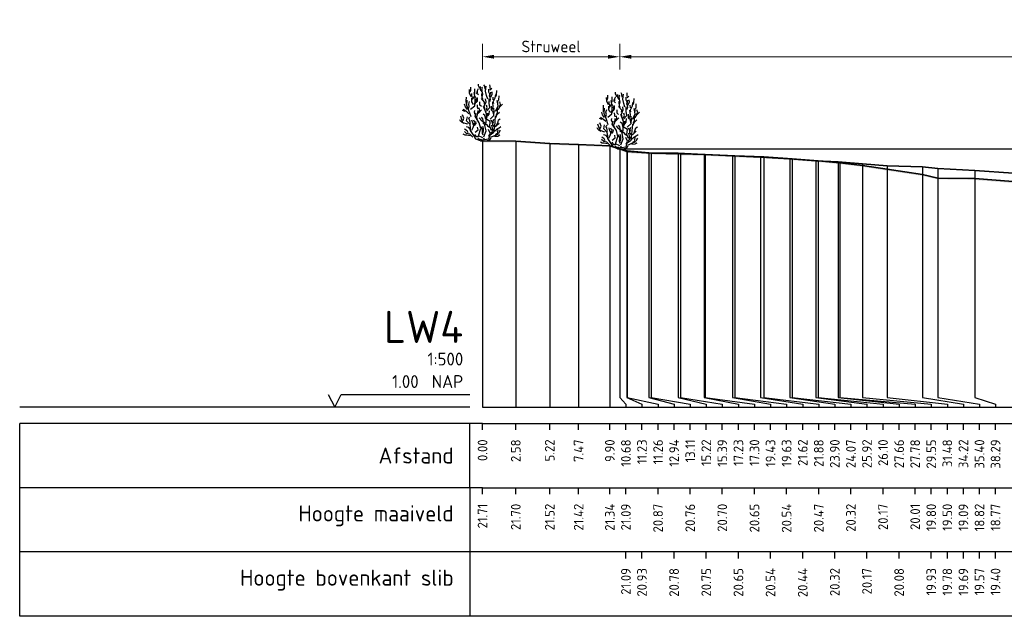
# Model space of a CAD drawing. Header units: metres. Extents: x 184432 to 189351, y 346610 to 348484.
# Tile 11 of 63: x 188844 to 188920, y 348349 to 348395. Entities that reach past the tile are written whole.
import ezdxf
from ezdxf.enums import TextEntityAlignment as Align

# ---------------------------------------------------------------- set-up
doc = ezdxf.new("R2010")
doc.units = ezdxf.units.M
doc.header["$PDMODE"] = 35
doc.header["$PDSIZE"] = 0.075
for name, color, linetype, lineweight in [('B-ME-GR-HEESTER-SD', 90, 'Continuous', 25), ('B-ME-OB-WATERLIJN-GD', 150, 'Continuous', 25), ('X-ME-AL-PROFIEL_HUIDIG MAAIVELD-GD', 252, 'Continuous', 0), ('X-XX-AL-DETAIL1-M', 7, 'Continuous', 18), ('X-XX-AL-DWARSPROFIEL_PROFIELLIJN BOVENKANT SLIB-GD', 42, 'Continuous', 35), ('X-XX-AL-DWARSPROFIEL_PROFIELLIJN MAAIVELD-GD', 8, 'Continuous', 35)]:
    doc.layers.add(name, color=color, linetype=linetype, lineweight=lineweight)
doc.layers.add('X-ME-AL-PROFIELRASTER-S', color=7, linetype='Continuous')
doc.styles.add('NLCS-ISO-ANNOTATIEF-T18', font='NLCS-ISO.ttf', dxfattribs={"height": 1.8})
doc.styles.add('NLCS-ISO-ANNOTATIVE-T18', font='NLCS-ISO.ttf', dxfattribs={"height": 1.8})
doc.dimstyles.new('NLCS-ANNOTATIEF-T18-PIJL_L2_H0', dxfattribs={"dimtxt": 2.5, "dimasz": 1.8, "dimexe": 2, "dimexo": 2, "dimgap": 0.7, "dimtad": 1, "dimzin": 0, "dimdsep": 46, "dimtxsty": 'NLCS-ISO-ANNOTATIEF-T18', "dimcen": 0, "dimdle": 2, "dimclrd": 256, "dimclre": 256, "dimclrt": 10, "dimaunit": 2, "dimadec": 0, "dimazin": 0, "dimtfac": 1, "dimtdec": 3, "dimtofl": 0, "dimtmove": 0, "dimatfit": 3, "dimfxl": 2, "dimfxlon": 1, "dimtfillclr": 256, "dimtolj": 1, "dimtzin": 0, "dimlwd": -1, "dimlwe": -1, "dimarcsym": 0})

# ---------------------------------------------------------------- blocks, each defined once
blk = doc.blocks.new('SAL-PROFIELRASTER-D')
at = {"color": 0, "linetype": 'ByBlock', "lineweight": -2, "flags": 128}
for points in [[(-24, 2), (-23, 0), (-22, 2), (-2, 2)], [(-2, 0), (-72, 0)], [(-72, -12.5), (-72, -2.5)], [(0, -2.5), (-72, -2.5)], [(-2, -12.5), (-2, -2.5)], [(0, -12.5), (-72, -12.5)]]:
    blk.add_lwpolyline(points, dxfattribs=at)
at = {"color": 0, "linetype": 'ByBlock', "lineweight": -2, "style": 'NLCS-ISO-ANNOTATIVE-T18'}
blk.add_text('NAP', height=2, dxfattribs=at).set_placement((-3, 3), align=Align.RIGHT)
blk.add_text('Afstand', height=2.5, dxfattribs=at).set_placement((-4.5, -7.5), align=Align.MIDDLE_RIGHT)
for tag, height, p in [('PROFIELNR', 5, (-3, 10)), ('SCHAAL', 2, (-3, 6.5)), ('NAP', 2, (-9.94, 3))]:
    blk.add_attdef(tag, text='', height=height, dxfattribs=at).set_placement(p, align=Align.RIGHT)
blk = doc.blocks.new('SAL-PROFIELRASTER_BALK_EIND1-D')
at = {"color": 0, "linetype": 'ByBlock', "lineweight": -2, "flags": 128}
for points in [[(0, 0), (1, 0)], [(0, -2.5), (1, -2.5)], [(0, -12.5), (1, -12.5)]]:
    blk.add_lwpolyline(points, dxfattribs=at)
blk = doc.blocks.new('SAL-PROFIELRASTER_BALK-D')
at = {"color": 0, "linetype": 'ByBlock', "lineweight": -2}
for p, q in [((-72, -12.5), (-72, -2.5)), ((-2, -2.5), (-2, -12.5)), ((0, -12.5), (-72, -12.5))]:
    blk.add_line(p, q, dxfattribs=at)
at = {"color": 0, "linetype": 'ByBlock', "lineweight": -2, "style": 'NLCS-ISO-ANNOTATIVE-T18'}
for tag, height, p in [('TITEL1', 2.5, (-4.5, -6.5)), ('TITEL2', 1.5, (-4.5, -9.5))]:
    blk.add_attdef(tag, text='', height=height, dxfattribs=at).set_placement(p, align=Align.MIDDLE_RIGHT)
blk = doc.blocks.new('SAL-PROFIELRASTER_BALK_EIND2-D')
at = {"color": 0, "linetype": 'ByBlock', "lineweight": -2}
blk.add_line((1, -12.5), (0, -12.5), dxfattribs=at)
blk = doc.blocks.new('SAL-PROFIELRASTER_BALK_DATA-D')
at = {"color": 0, "linetype": 'ByBlock', "lineweight": -2}
blk.add_lwpolyline([(0, -3.5), (0, -2.5)], dxfattribs=at)
at = {"color": 0, "linetype": 'ByBlock', "lineweight": -2, "style": 'NLCS-ISO-ANNOTATIVE-T18'}
blk.add_attdef('GETAL', text='', height=1.5, rotation=90, dxfattribs=at).set_placement((0.75, -5), align=Align.RIGHT)
blk = doc.blocks.new('SAL-PROFIELRASTER_AANHAAL-D')
at = {"color": 9, "linetype": 'ByBlock', "lineweight": -2, "flags": 128}
blk.add_lwpolyline([(0, 1), (0, 0)], dxfattribs=at)
blk = doc.blocks.new('SAL-PROFIELRASTER_AANHAAL_STAGGER-D')
at = {"color": 9, "linetype": 'ByBlock', "lineweight": -2, "flags": 128}
for points in [[(0, 0), (0, -0.25)], [(0, -0.25), (1, -0.75)], [(1, -0.75), (1, -1)]]:
    blk.add_lwpolyline(points, dxfattribs=at)
blk = doc.blocks.new('*D76')
at = {"layer": 'Defpoints', "color": 0, "transparency": 16777216}
for p in [(188890.424, 348392.396), (188890.424, 348385.236), (189350.024, 348365.146)]:
    blk.add_point(p, dxfattribs=at)
at = {"layer": 'X-XX-AL-DETAIL1-M', "transparency": 16777216}
for p, q in [((188890.424, 348391.396), (188890.424, 348393.396)), ((189350.024, 348391.396), (189350.024, 348393.396)), ((189349.124, 348392.396), (188891.324, 348392.396))]:
    blk.add_line(p, q, dxfattribs=at)
for points in [[(188891.324, 348392.546), (188891.324, 348392.246), (188890.424, 348392.396)], [(189349.124, 348392.546), (189349.124, 348392.246), (189350.024, 348392.396)]]:
    blk.add_solid(points, dxfattribs=at)
at = {"layer": 'X-XX-AL-DETAIL1-M', "color": 10, "transparency": 16777216, "insert": (189120.224, 348393.196), "char_height": 0.9, "attachment_point": 5, "style": 'NLCS-ISO-ANNOTATIEF-T18'}
blk.add_mtext('\\A1;Waterbodem met slib', dxfattribs=at)
blk = doc.blocks.new('*D90')
at = {"layer": 'Defpoints', "color": 0, "transparency": 16777216}
for p in [(188879.757, 348392.396), (188890.424, 348385.236), (188879.757, 348365.146)]:
    blk.add_point(p, dxfattribs=at)
at = {"layer": 'X-XX-AL-DETAIL1-M', "transparency": 16777216}
for p, q in [((188879.757, 348391.396), (188879.757, 348393.396)), ((188890.424, 348391.396), (188890.424, 348393.396)), ((188889.524, 348392.396), (188880.657, 348392.396))]:
    blk.add_line(p, q, dxfattribs=at)
for points in [[(188880.657, 348392.546), (188880.657, 348392.246), (188879.757, 348392.396)], [(188889.524, 348392.546), (188889.524, 348392.246), (188890.424, 348392.396)]]:
    blk.add_solid(points, dxfattribs=at)
at = {"layer": 'X-XX-AL-DETAIL1-M', "color": 10, "transparency": 16777216, "insert": (188885.09, 348393.196), "char_height": 0.9, "attachment_point": 5, "style": 'NLCS-ISO-ANNOTATIEF-T18'}
blk.add_mtext('\\A1;Struweel', dxfattribs=at)
blk = doc.blocks.new('SGR-HEESTER_S01_E_ZIJ-D')
blk.add_line((-0.166, 0), (0.141, 0))
at = {"flags": 128}
for points in [[(-0.881, 3.429), (-1.01, 3.698), (-1.022, 3.992)], [(-0.975, 3.816), (-0.916, 3.956), (-0.916, 4.168)], [(-0.599, 3.64), (-0.599, 3.886), (-0.599, 4.039)], [(-0.329, 3.581), (-0.434, 3.687), (-0.423, 3.839)], [(-0.387, 3.734), (-0.387, 3.91), (-0.305, 4.074)], [(-0.2, 4.074), (-0.317, 4.285), (-0.317, 4.402)], [(-0.035, 3.816), (-0.153, 3.992), (-0.153, 4.238)], [(-0.059, 4.003), (0, 4.086), (-0.047, 4.168)], [(-0.012, 3.476), (0.023, 3.663), (-0.023, 3.863), (-0.023, 3.98)], [(0.2, 4.015), (0.164, 4.261), (0.106, 4.367)], [(0.399, 3.241), (0.317, 3.534), (0.235, 3.863), (0.282, 4.25)], [(0.552, 3.487), (0.575, 3.628), (0.493, 3.781), (0.493, 4.015)], [(0.587, 4.062), (0.587, 4.226), (0.575, 4.355)], [(0.575, 3.968), (0.716, 4.097)], [(1.045, 3.44), (1.092, 3.593), (1.115, 3.91)], [(-1.256, 2.866), (-1.268, 3.112), (-1.256, 3.405)], [(-0.889, 1.874), (-1.064, 2.356), (-1.218, 2.75), (-1.196, 3.166)], [(-1.092, 2.514), (-1.033, 2.666), (-1.08, 2.854), (-1.01, 3.065)], [(-0.933, 2.465), (-0.604, 2.728), (-0.582, 3.231), (-0.56, 3.45)], [(-0.693, 2.83), (-0.845, 3.03), (-0.845, 3.323)], [(-0.822, 3.147), (-0.775, 3.358), (-0.822, 3.558), (-0.822, 3.687)], [(-0.787, 3.241), (-0.611, 3.487), (-0.658, 3.769)], [(-0.599, 2.819), (-0.47, 3.088), (-0.481, 3.241), (-0.399, 3.405)], [(-0.493, 2.983), (-0.399, 3.1), (-0.399, 3.323)], [(0.141, 2.854), (0.153, 3.006), (-0.082, 3.3)], [(0.035, 3.217), (-0.023, 3.335), (-0.047, 3.64), (-0.059, 3.687)], [(0.2, 2.431), (0.129, 2.69), (0.27, 3.03), (0.235, 3.264)], [(0.294, 2.312), (0.557, 2.597), (0.513, 2.925), (0.513, 3.275)], [(0.564, 3.053), (0.622, 3.241), (0.575, 3.44), (0.634, 3.781)], [(0.634, 3.393), (0.751, 3.628), (0.74, 3.816)], [(0.834, 3.194), (0.822, 3.393)], [(0.869, 2.877), (0.834, 3.041), (0.986, 3.346), (1.022, 3.616)], [(0.995, 2.312), (1.214, 2.728), (1.126, 3.144)], [(1.198, 2.912), (1.198, 3.112), (1.268, 3.182), (1.28, 3.511)], [(-1.362, 2.279), (-1.573, 2.361)], [(-1.08, 2.115), (-1.233, 2.267), (-1.503, 2.443)], [(-1.174, 2.443), (-1.327, 2.643), (-1.397, 2.854)], [(-0.564, 2.044), (-0.634, 2.22), (-0.611, 2.361)], [(-0.399, 1.716), (-0.481, 1.81), (-0.387, 2.044), (-0.352, 2.373)], [(-0.352, 2.478), (-0.387, 2.619), (-0.399, 2.807)], [(-0.341, 2.138), (-0.223, 2.361), (-0.258, 2.572)], [(-0.294, 2.185), (-0.07, 2.42)], [(-0.094, 2.666), (-0.2, 2.783), (-0.211, 3.041)], [(0.097, 0.321), (0.272, 0.78), (0.184, 1.196), (0.272, 1.459), (0.294, 2.115), (0.075, 2.684)], [(0.305, 2.42), (0.364, 2.584), (0.317, 2.783)], [(0.411, 1.939), (0.505, 2.068), (0.528, 2.349)], [(0.579, 1.677), (0.885, 1.962), (0.907, 2.29), (0.885, 2.553)], [(0.869, 2.021), (0.834, 2.267), (0.693, 2.385), (0.693, 2.69)], [(0.751, 2.431), (0.834, 2.654), (0.787, 3.006)], [(1.045, 1.997), (1.151, 2.197), (1.162, 2.572)], [(1.057, 2.361), (1.233, 2.478), (1.339, 2.654), (1.538, 2.854)], [(1.292, 2.619), (1.397, 2.83), (1.339, 3.041)], [(-1.432, 1.34), (-1.597, 1.423), (-1.714, 1.528), (-1.761, 1.634)], [(-1.152, 1.305), (-1.524, 1.415), (-1.7, 1.918)], [(-1.515, 1.587), (-1.444, 1.775), (-1.55, 2.021)], [(-0.166, 0), (-0.517, 0.145), (-0.67, 0.408), (-0.933, 0.802), (-0.933, 1.021), (-0.977, 1.284), (-1.24, 1.568), (-1.174, 1.874)], [(-0.939, 1.352), (-0.975, 1.458), (-1.01, 1.645), (-1.069, 1.739), (-0.986, 1.833)], [(-0.845, 0.824), (-0.736, 1.043), (-0.604, 1.437), (-0.692, 1.612)], [(-0.693, 1.235), (-0.763, 1.399), (-0.822, 1.622)], [(0.009, 0.233), (-0.319, 0.386), (-0.144, 0.955), (-0.254, 1.415), (-0.582, 1.918), (-0.495, 2.159)], [(0.012, 1.481), (-0.106, 1.575), (-0.164, 1.692), (-0.258, 1.798)], [(0.27, 1.317), (0.07, 1.446), (0.012, 1.704), (-0.094, 1.833)], [(0.235, 1.763), (0.188, 1.962), (0.035, 2.068)], [(0.119, 0.102), (0.491, 0.167), (0.579, 0.474), (0.885, 0.671), (0.951, 1.13), (1.017, 1.918)], [(0.688, 0.802), (0.557, 1.108), (0.601, 1.502), (0.206, 1.743)], [(0.305, 1.728), (0.364, 1.904), (0.411, 2.162)], [(0.916, 1.082), (0.798, 1.258), (0.775, 1.434), (0.681, 1.61)], [(0.845, 1.376), (0.822, 1.54), (0.869, 1.681)], [(1.022, 1.81), (1.139, 2.08), (1.327, 2.244)], [(1.115, 1.282), (1.209, 1.47), (1.245, 1.645), (1.374, 1.704)], [(-1.127, 0.637), (-1.198, 0.777), (-1.397, 0.918)], [(-0.963, 0.918), (-1.057, 1.047), (-1.256, 1.094)], [(-0.622, 1.2), (-0.493, 1.364), (-0.528, 1.516)], [(-0.582, 0.671), (-0.341, 0.868), (-0.385, 1.065)], [(0.059, 0.437), (-0.012, 0.578), (0, 0.848), (-0.117, 1.094)], [(0.528, 1.035), (0.446, 1.129), (0.352, 1.258), (0.153, 1.282), (0.012, 1.411)], [(0.023, 0.601), (0.082, 0.777), (0.082, 0.942), (0.023, 1.106)], [(0.493, 0.367), (0.599, 0.59), (0.47, 0.883)], [(0.622, 0.59), (0.763, 0.73), (0.763, 0.977), (0.716, 1.223)], [(0.798, 0.801), (0.845, 0.953)], [(0.928, 0.754), (1.104, 0.918), (1.198, 0.918)], [(0.998, 1.082), (1.139, 1.247), (1.292, 1.387)], [(1.01, 0.508), (1.198, 0.625), (1.151, 0.719), (1.233, 0.895)], [(1.139, 0.942), (1.28, 1.012), (1.432, 1.118)], [(1.268, 0.637), (1.397, 0.836)], [(-0.975, 0.402), (-1.221, 0.449), (-1.362, 0.449), (-1.503, 0.519)], [(-0.758, 0.277), (-0.999, 0.518), (-1.24, 0.583), (-1.415, 0.736)], [(-0.305, 0.32), (-0.47, 0.32), (-0.599, 0.508)], [(-0.141, 0.085), (-0.305, 0.167), (-0.352, 0.214)], [(0, 0), (-0.141, 0.144)], [(-0.023, 0), (0.141, 0.203)], [(0.141, 0), (0.528, 0.062), (0.669, 0.214)], [(0.622, 0.299), (0.951, 0.43), (1.28, 0.583)], [(0.939, 0.367), (1.198, 0.379), (1.35, 0.461)]]:
    blk.add_lwpolyline(points, dxfattribs=at)

msp = doc.modelspace()

# ---------------------------------------------------------------- hatches: boundary and pattern name
at = {"layer": 'X-ME-AL-PROFIEL_HUIDIG MAAIVELD-GD'}
h = msp.add_hatch(dxfattribs=at)
h.set_pattern_fill('AGR-MAAIVELD', color=256, scale=0.05, pattern_type=2)
h.set_pattern_definition([(45, (0, 0), (-0.25000007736, 0.25000007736), []), (45, (-0.0357, 0.0357), (0, 0.50000015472), [0.3535535, -0.3535535]), (45, (-0.07143, 0.07143), (0, 0.50000015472), [0.3535535, -0.3535535]), (45, (-0.10764, 0.10764), (0, 0.50000015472), [0.3535535, -0.3535535]), (45, (-0.14286, 0.14286), (0, 0.50000015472), [0.3535535, -0.3535535]), (45, (-0.17857, 0.17857), (0, 0.50000015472), [0.3535535, -0.3535535]), (45, (-0.2143, 0.2143), (0, 0.50000015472), [0.3535535, -0.3535535]), (315, (0, 0), (0.25000007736, 0.25000007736), []), (315, (0.0357, 0.0357), (0.50000015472, -1e-16), [0.3535535, -0.3535535]), (315, (0.07143, 0.07143), (0.50000015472, -1e-16), [0.3535535, -0.3535535]), (315, (0.10764, 0.10764), (0.50000015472, -1e-16), [0.3535535, -0.3535535]), (315, (0.14286, 0.14286), (0.50000015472, -1e-16), [0.3535535, -0.3535535]), (315, (0.17857, 0.17857), (0.50000015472, -1e-16), [0.3535535, -0.3535535]), (315, (0.2143, 0.2143), (0.50000015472, -1e-16), [0.3535535, -0.3535535])])
h.paths.add_polyline_path([(189349.649, 348385.128), (189349.649, 348385.228), (189348.774, 348385.033), (189346.598, 348384.76), (189344.224, 348384.188), (189340.514, 348382.999), (189337.707, 348382.475), (189335.24, 348382.311), (189332.972, 348381.94), (189331.009, 348381.866), (189326.011, 348381.696), (189321.013, 348381.546), (189316.016, 348381.166), (189311.018, 348380.106), (189306.021, 348379.336), (189301.023, 348378.536), (189296.026, 348377.686), (189291.028, 348377.026), (189286.03, 348376.096), (189281.033, 348374.846), (189276.035, 348373.906), (189271.038, 348373.206), (189266.04, 348372.936), (189261.042, 348372.946), (189256.045, 348371.946), (189251.047, 348371.846), (189246.05, 348371.936), (189241.052, 348371.446), (189236.054, 348369.806), (189231.057, 348368.796), (189226.059, 348368.876), (189221.062, 348369.426), (189216.064, 348368.786), (189211.066, 348368.016), (189206.069, 348367.726), (189201.071, 348367.856), (189196.074, 348368.266), (189191.076, 348368.546), (189186.078, 348368.706), (189181.081, 348368.536), (189176.083, 348368.436), (189171.086, 348368.186), (189166.088, 348368.086), (189161.09, 348368.006), (189156.093, 348367.486), (189151.095, 348367.266), (189146.098, 348367.196), (189141.1, 348367.156), (189136.103, 348367.156), (189131.105, 348367.216), (189126.107, 348367.886), (189121.11, 348368.286), (189116.112, 348367.766), (189111.115, 348367.846), (189106.117, 348369.146), (189101.119, 348370.046), (189096.122, 348369.606), (189091.124, 348369.416), (189086.127, 348369.456), (189081.129, 348369.746), (189076.131, 348370.266), (189071.134, 348370.846), (189066.136, 348370.996), (189061.139, 348370.616), (189056.141, 348369.676), (189051.143, 348369.006), (189046.146, 348368.716), (189041.148, 348369.246), (189036.151, 348370.156), (189031.153, 348371.406), (189026.155, 348371.706), (189021.158, 348371.676), (189016.16, 348371.616), (189011.163, 348371.966), (189006.165, 348372.666), (189001.168, 348373.446), (188996.17, 348374.486), (188991.172, 348375.436), (188986.175, 348376.296), (188981.177, 348377.366), (188976.18, 348378.176), (188971.182, 348378.916), (188966.184, 348379.866), (188961.187, 348380.286), (188956.189, 348380.786), (188951.192, 348381.236), (188946.194, 348381.343), (188941.546, 348381.521), (188937.544, 348381.695), (188933.425, 348382.356), (188929.227, 348382.607), (188925.236, 348382.364), (188921.017, 348382.689), (188918.049, 348382.919), (188915.155, 348382.967), (188913.974, 348383.238), (188911.232, 348383.646), (188909.307, 348383.945), (188907.54, 348384.156), (188905.861, 348384.312), (188903.826, 348384.462), (188901.642, 348384.611), (188899.386, 348384.686), (188897.058, 348384.799), (188895.143, 348384.841), (188892.866, 348384.905), (188891.015, 348385.019), (188890.436, 348385.232), (188889.655, 348385.484), (188887.23, 348385.566), (188884.979, 348385.663), (188882.341, 348385.842), (188879.757, 348385.856), (188879.757, 348385.756), (188882.341, 348385.742), (188884.979, 348385.563), (188887.23, 348385.466), (188889.655, 348385.384), (188890.436, 348385.132), (188891.015, 348384.919), (188892.866, 348384.805), (188895.143, 348384.741), (188897.058, 348384.699), (188899.386, 348384.586), (188901.642, 348384.511), (188903.826, 348384.362), (188905.861, 348384.212), (188907.54, 348384.056), (188909.307, 348383.845), (188911.232, 348383.546), (188913.974, 348383.138), (188915.155, 348382.867), (188918.049, 348382.819), (188921.017, 348382.589), (188925.236, 348382.264), (188929.227, 348382.507), (188933.425, 348382.256), (188937.544, 348381.595), (188941.546, 348381.421), (188946.194, 348381.243), (188951.192, 348381.136), (188956.189, 348380.686), (188961.187, 348380.186), (188966.184, 348379.766), (188971.182, 348378.816), (188976.18, 348378.076), (188981.177, 348377.266), (188986.175, 348376.196), (188991.172, 348375.336), (188996.17, 348374.386), (189001.168, 348373.346), (189006.165, 348372.566), (189011.163, 348371.866), (189016.16, 348371.516), (189021.158, 348371.576), (189026.155, 348371.606), (189031.153, 348371.306), (189036.151, 348370.056), (189041.148, 348369.146), (189046.146, 348368.616), (189051.143, 348368.906), (189056.141, 348369.576), (189061.139, 348370.516), (189066.136, 348370.896), (189071.134, 348370.746), (189076.131, 348370.166), (189081.129, 348369.646), (189086.127, 348369.356), (189091.124, 348369.316), (189096.122, 348369.506), (189101.119, 348369.946), (189106.117, 348369.046), (189111.115, 348367.746), (189116.112, 348367.666), (189121.11, 348368.186), (189126.107, 348367.786), (189131.105, 348367.116), (189136.103, 348367.056), (189141.1, 348367.056), (189146.098, 348367.096), (189151.095, 348367.166), (189156.093, 348367.386), (189161.09, 348367.906), (189166.088, 348367.986), (189171.086, 348368.086), (189176.083, 348368.336), (189181.081, 348368.436), (189186.078, 348368.606), (189191.076, 348368.446), (189196.074, 348368.166), (189201.071, 348367.756), (189206.069, 348367.626), (189211.066, 348367.916), (189216.064, 348368.686), (189221.062, 348369.326), (189226.059, 348368.776), (189231.057, 348368.696), (189236.054, 348369.706), (189241.052, 348371.346), (189246.05, 348371.836), (189251.047, 348371.746), (189256.045, 348371.846), (189261.042, 348372.846), (189266.04, 348372.836), (189271.038, 348373.106), (189276.035, 348373.806), (189281.033, 348374.746), (189286.03, 348375.996), (189291.028, 348376.926), (189296.026, 348377.586), (189301.023, 348378.436), (189306.021, 348379.236), (189311.018, 348380.006), (189316.016, 348381.066), (189321.013, 348381.446), (189326.011, 348381.596), (189331.009, 348381.766), (189332.972, 348381.84), (189335.24, 348382.211), (189337.707, 348382.375), (189340.514, 348382.899), (189344.224, 348384.088), (189346.598, 348384.66), (189348.774, 348384.933)])

# ---------------------------------------------------------------- linework, layer by layer
at = {"layer": 'B-ME-OB-WATERLIJN-GD'}
msp.add_lwpolyline([(188890.424, 348385.236), (189349.649, 348385.236)], dxfattribs=at)
at = {"layer": 'X-XX-AL-DWARSPROFIEL_PROFIELLIJN BOVENKANT SLIB-GD'}
msp.add_lwpolyline([(188890.436, 348385.232), (188890.989, 348385.077), (188892.695, 348384.924), (188894.972, 348384.896), (188896.984, 348384.799), (188899.183, 348384.682), (188901.381, 348384.59), (188903.658, 348384.461), (188905.674, 348384.313), (188907.419, 348384.224), (188909.307, 348384.076), (188911.232, 348383.926), (188913.974, 348383.836), (188915.155, 348383.716), (188918.049, 348383.546), (188921.017, 348383.346), (188925.236, 348383.126), (188929.227, 348382.836), (188933.425, 348382.496), (188937.544, 348382.306), (188941.546, 348381.996), (188946.194, 348381.546)], dxfattribs=at)
at = {"layer": 'X-XX-AL-DWARSPROFIEL_PROFIELLIJN MAAIVELD-GD'}
msp.add_lwpolyline([(188879.757, 348385.856), (188882.341, 348385.842), (188884.979, 348385.663), (188887.23, 348385.566), (188889.655, 348385.484), (188890.436, 348385.232), (188891.015, 348385.019), (188892.866, 348384.905), (188895.143, 348384.841), (188897.058, 348384.799), (188899.386, 348384.686), (188901.642, 348384.611), (188903.826, 348384.462), (188905.861, 348384.312), (188907.54, 348384.156), (188909.307, 348383.945), (188911.232, 348383.646), (188913.974, 348383.238), (188915.155, 348382.967), (188918.049, 348382.919), (188921.017, 348382.689)], dxfattribs=at)

# ---------------------------------------------------------------- block references
at = {"layer": 'B-ME-GR-HEESTER-SD'}
for p in [(188879.757, 348385.856), (188890.424, 348385.236)]:
    msp.add_blockref('SGR-HEESTER_S01_E_ZIJ-D', p, dxfattribs=at)
at = {"layer": 'X-ME-AL-PROFIELRASTER-S'}
for p, yscale in [((188879.757, 348365.146), 20.71), ((188882.341, 348365.146), 20.696), ((188884.979, 348365.146), 20.517), ((188887.23, 348365.146), 20.42), ((188889.655, 348365.146), 20.338), ((188890.436, 348366.146), 19.086), ((188890.436, 348366.146), 19.086), ((188890.989, 348366.146), 18.931), ((188891.015, 348366.146), 18.873), ((188892.695, 348366.146), 18.778), ((188892.866, 348366.146), 18.759), ((188894.972, 348366.146), 18.75), ((188895.143, 348366.146), 18.695), ((188896.984, 348366.146), 18.653), ((188897.058, 348366.146), 18.653), ((188899.183, 348366.146), 18.536), ((188899.386, 348366.146), 18.54), ((188901.381, 348366.146), 18.444), ((188901.642, 348366.146), 18.465), ((188903.658, 348366.146), 18.315), ((188903.826, 348366.146), 18.316), ((188905.674, 348366.146), 18.167), ((188905.861, 348366.146), 18.166), ((188907.419, 348366.146), 18.078), ((188907.54, 348366.146), 18.01), ((188909.307, 348366.146), 17.93), ((188909.307, 348366.146), 17.799), ((188911.232, 348366.146), 17.78), ((188911.232, 348366.146), 17.5), ((188913.974, 348366.146), 17.69), ((188915.155, 348366.146), 17.57), ((188918.049, 348366.146), 17.4), ((188913.974, 348366.146), 17.092), ((188915.155, 348366.146), 16.821), ((188918.049, 348366.146), 16.773)]:
    msp.add_blockref('SAL-PROFIELRASTER_AANHAAL-D', p, dxfattribs=dict(at, yscale=yscale))
at = {"layer": 'X-ME-AL-PROFIELRASTER-S', "xscale": 0.5, "yscale": 0.5, "zscale": 0.5}
for name, p, values in [('SAL-PROFIELRASTER-D', (188879.757, 348365.146), {'PROFIELNR': 'LW4', 'SCHAAL': '1:500', 'NAP': '1.00'}), ('SAL-PROFIELRASTER_BALK_DATA-D', (188879.757, 348365.146), {'GETAL': '0.00'}), ('SAL-PROFIELRASTER_BALK_DATA-D', (188882.341, 348365.146), {'GETAL': '2.58'}), ('SAL-PROFIELRASTER_BALK_DATA-D', (188884.979, 348365.146), {'GETAL': '5.22'}), ('SAL-PROFIELRASTER_BALK_DATA-D', (188887.23, 348365.146), {'GETAL': '7.47'}), ('SAL-PROFIELRASTER_BALK_DATA-D', (188889.655, 348365.146), {'GETAL': '9.90'}), ('SAL-PROFIELRASTER_BALK_DATA-D', (188890.905, 348365.146), {'GETAL': '10.68'}), ('SAL-PROFIELRASTER_BALK_DATA-D', (188890.905, 348365.146), {'GETAL': '10.68'}), ('SAL-PROFIELRASTER_BALK_DATA-D', (188892.155, 348365.146), {'GETAL': '11.23'}), ('SAL-PROFIELRASTER_BALK_DATA-D', (188893.405, 348365.146), {'GETAL': '11.26'}), ('SAL-PROFIELRASTER_BALK_DATA-D', (188894.655, 348365.146), {'GETAL': '12.94'}), ('SAL-PROFIELRASTER_BALK_DATA-D', (188895.905, 348365.146), {'GETAL': '13.11'}), ('SAL-PROFIELRASTER_BALK_DATA-D', (188897.155, 348365.146), {'GETAL': '15.22'}), ('SAL-PROFIELRASTER_BALK_DATA-D', (188898.405, 348365.146), {'GETAL': '15.39'}), ('SAL-PROFIELRASTER_BALK_DATA-D', (188899.655, 348365.146), {'GETAL': '17.23'}), ('SAL-PROFIELRASTER_BALK_DATA-D', (188900.905, 348365.146), {'GETAL': '17.30'}), ('SAL-PROFIELRASTER_BALK_DATA-D', (188902.155, 348365.146), {'GETAL': '19.43'}), ('SAL-PROFIELRASTER_BALK_DATA-D', (188903.405, 348365.146), {'GETAL': '19.63'}), ('SAL-PROFIELRASTER_BALK_DATA-D', (188904.655, 348365.146), {'GETAL': '21.62'}), ('SAL-PROFIELRASTER_BALK_DATA-D', (188905.905, 348365.146), {'GETAL': '21.88'}), ('SAL-PROFIELRASTER_BALK_DATA-D', (188907.155, 348365.146), {'GETAL': '23.90'}), ('SAL-PROFIELRASTER_BALK_DATA-D', (188908.405, 348365.146), {'GETAL': '24.07'}), ('SAL-PROFIELRASTER_BALK_DATA-D', (188909.655, 348365.146), {'GETAL': '25.92'}), ('SAL-PROFIELRASTER_BALK_DATA-D', (188910.905, 348365.146), {'GETAL': '26.10'}), ('SAL-PROFIELRASTER_BALK_DATA-D', (188912.155, 348365.146), {'GETAL': '27.66'}), ('SAL-PROFIELRASTER_BALK_DATA-D', (188913.405, 348365.146), {'GETAL': '27.78'}), ('SAL-PROFIELRASTER_BALK_DATA-D', (188914.655, 348365.146), {'GETAL': '29.55'}), ('SAL-PROFIELRASTER_BALK_DATA-D', (188914.655, 348365.146), {'GETAL': '29.55'}), ('SAL-PROFIELRASTER_BALK_DATA-D', (188915.905, 348365.146), {'GETAL': '31.48'}), ('SAL-PROFIELRASTER_BALK_DATA-D', (188915.905, 348365.146), {'GETAL': '31.48'}), ('SAL-PROFIELRASTER_BALK_DATA-D', (188917.155, 348365.146), {'GETAL': '34.22'}), ('SAL-PROFIELRASTER_BALK_DATA-D', (188917.155, 348365.146), {'GETAL': '34.22'}), ('SAL-PROFIELRASTER_BALK_DATA-D', (188918.405, 348365.146), {'GETAL': '35.40'}), ('SAL-PROFIELRASTER_BALK_DATA-D', (188918.405, 348365.146), {'GETAL': '35.40'}), ('SAL-PROFIELRASTER_BALK_DATA-D', (188919.655, 348365.146), {'GETAL': '38.29'}), ('SAL-PROFIELRASTER_BALK_DATA-D', (188919.655, 348365.146), {'GETAL': '38.29'}), ('SAL-PROFIELRASTER_BALK-D', (188879.757, 348360.146), {'TITEL1': 'Hoogte maaiveld'}), ('SAL-PROFIELRASTER_BALK_DATA-D', (188879.757, 348360.146), {'GETAL': '21.71'}), ('SAL-PROFIELRASTER_BALK_DATA-D', (188882.341, 348360.146), {'GETAL': '21.70'}), ('SAL-PROFIELRASTER_BALK_DATA-D', (188884.979, 348360.146), {'GETAL': '21.52'}), ('SAL-PROFIELRASTER_BALK_DATA-D', (188887.23, 348360.146), {'GETAL': '21.42'}), ('SAL-PROFIELRASTER_BALK_DATA-D', (188889.655, 348360.146), {'GETAL': '21.34'}), ('SAL-PROFIELRASTER_BALK_DATA-D', (188890.905, 348360.146), {'GETAL': '21.09'}), ('SAL-PROFIELRASTER_BALK_DATA-D', (188893.405, 348360.146), {'GETAL': '20.87'}), ('SAL-PROFIELRASTER_BALK_DATA-D', (188895.905, 348360.146), {'GETAL': '20.76'}), ('SAL-PROFIELRASTER_BALK_DATA-D', (188898.405, 348360.146), {'GETAL': '20.70'}), ('SAL-PROFIELRASTER_BALK_DATA-D', (188900.905, 348360.146), {'GETAL': '20.65'}), ('SAL-PROFIELRASTER_BALK_DATA-D', (188903.405, 348360.146), {'GETAL': '20.54'}), ('SAL-PROFIELRASTER_BALK_DATA-D', (188905.905, 348360.146), {'GETAL': '20.47'}), ('SAL-PROFIELRASTER_BALK_DATA-D', (188908.405, 348360.146), {'GETAL': '20.32'}), ('SAL-PROFIELRASTER_BALK_DATA-D', (188910.905, 348360.146), {'GETAL': '20.17'}), ('SAL-PROFIELRASTER_BALK_DATA-D', (188913.405, 348360.146), {'GETAL': '20.01'}), ('SAL-PROFIELRASTER_BALK_DATA-D', (188914.655, 348360.146), {'GETAL': '19.80'}), ('SAL-PROFIELRASTER_BALK_DATA-D', (188915.905, 348360.146), {'GETAL': '19.50'}), ('SAL-PROFIELRASTER_BALK_DATA-D', (188917.155, 348360.146), {'GETAL': '19.09'}), ('SAL-PROFIELRASTER_BALK_DATA-D', (188918.405, 348360.146), {'GETAL': '18.82'}), ('SAL-PROFIELRASTER_BALK_DATA-D', (188919.655, 348360.146), {'GETAL': '18.77'}), ('SAL-PROFIELRASTER_BALK-D', (188879.757, 348355.146), {'TITEL1': 'Hoogte bovenkant slib'}), ('SAL-PROFIELRASTER_BALK_DATA-D', (188890.905, 348355.146), {'GETAL': '21.09'}), ('SAL-PROFIELRASTER_BALK_DATA-D', (188892.155, 348355.146), {'GETAL': '20.93'}), ('SAL-PROFIELRASTER_BALK_DATA-D', (188894.655, 348355.146), {'GETAL': '20.78'}), ('SAL-PROFIELRASTER_BALK_DATA-D', (188897.155, 348355.146), {'GETAL': '20.75'}), ('SAL-PROFIELRASTER_BALK_DATA-D', (188899.655, 348355.146), {'GETAL': '20.65'}), ('SAL-PROFIELRASTER_BALK_DATA-D', (188902.155, 348355.146), {'GETAL': '20.54'}), ('SAL-PROFIELRASTER_BALK_DATA-D', (188904.655, 348355.146), {'GETAL': '20.44'}), ('SAL-PROFIELRASTER_BALK_DATA-D', (188907.155, 348355.146), {'GETAL': '20.32'}), ('SAL-PROFIELRASTER_BALK_DATA-D', (188909.655, 348355.146), {'GETAL': '20.17'}), ('SAL-PROFIELRASTER_BALK_DATA-D', (188912.155, 348355.146), {'GETAL': '20.08'}), ('SAL-PROFIELRASTER_BALK_DATA-D', (188914.655, 348355.146), {'GETAL': '19.93'}), ('SAL-PROFIELRASTER_BALK_DATA-D', (188915.905, 348355.146), {'GETAL': '19.78'}), ('SAL-PROFIELRASTER_BALK_DATA-D', (188917.155, 348355.146), {'GETAL': '19.69'}), ('SAL-PROFIELRASTER_BALK_DATA-D', (188918.405, 348355.146), {'GETAL': '19.57'}), ('SAL-PROFIELRASTER_BALK_DATA-D', (188919.655, 348355.146), {'GETAL': '19.40'})]:
    msp.add_blockref(name, p, dxfattribs=at).add_auto_attribs(values)
at = {"layer": 'X-ME-AL-PROFIELRASTER-S'}
for p, xscale, zscale in [((188890.436, 348366.146), 0.4683268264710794, 0.4683268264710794), ((188890.436, 348366.146), 0.4683268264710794, 0.4683268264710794), ((188890.989, 348366.146), 1.165302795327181, 1.165302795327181), ((188891.015, 348366.146), 2.389187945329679, 2.389187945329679), ((188892.695, 348366.146), 1.959239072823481, 1.959239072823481), ((188892.866, 348366.146), 3.03874469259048, 3.03874469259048), ((188894.972, 348366.146), 2.18297313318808, 2.18297313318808), ((188895.143, 348366.146), 3.26155843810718, 3.26155843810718), ((188896.984, 348366.146), 2.670732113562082, 2.670732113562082), ((188897.058, 348366.146), 3.846294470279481, 3.846294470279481), ((188899.183, 348366.146), 2.97118608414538, 2.97118608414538), ((188899.386, 348366.146), 4.019167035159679, 4.019167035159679), ((188901.381, 348366.146), 3.273584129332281, 3.273584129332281), ((188901.642, 348366.146), 4.263049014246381, 4.263049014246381), ((188903.658, 348366.146), 3.496410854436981, 3.496410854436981), ((188903.826, 348366.146), 4.578204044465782, 4.578204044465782), ((188905.674, 348366.146), 3.98039233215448, 3.98039233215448), ((188905.861, 348366.146), 5.043289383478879, 5.043289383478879), ((188907.419, 348366.146), 4.735930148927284, 4.735930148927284), ((188907.54, 348366.146), 5.865126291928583, 5.865126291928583), ((188909.307, 348366.146), 5.347805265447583, 5.347805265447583), ((188909.307, 348366.146), 5.347805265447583, 5.347805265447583), ((188911.232, 348366.146), 4.673036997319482, 4.673036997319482), ((188911.232, 348366.146), 4.673036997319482, 4.673036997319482), ((188913.974, 348366.146), 3.180604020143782, 3.180604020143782), ((188913.974, 348366.146), 3.180604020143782, 3.180604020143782), ((188915.155, 348366.146), 3.249465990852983, 3.249465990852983), ((188915.155, 348366.146), 3.249465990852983, 3.249465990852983), ((188918.049, 348366.146), 1.606041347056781, 1.606041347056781), ((188918.049, 348366.146), 1.606041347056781, 1.606041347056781)]:
    msp.add_blockref('SAL-PROFIELRASTER_AANHAAL_STAGGER-D', p, dxfattribs=dict(at, xscale=xscale, zscale=zscale))
at = {"layer": 'X-ME-AL-PROFIELRASTER-S', "xscale": 471.1424556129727, "yscale": 0.5, "zscale": 471.1424556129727}
for name, p in [('SAL-PROFIELRASTER_BALK_EIND1-D', (188879.757, 348365.146)), ('SAL-PROFIELRASTER_BALK_EIND2-D', (188879.757, 348360.146)), ('SAL-PROFIELRASTER_BALK_EIND2-D', (188879.757, 348355.146))]:
    msp.add_blockref(name, p, dxfattribs=at)

# ---------------------------------------------------------------- dimensions: what is measured, and where the dimension line sits
at = {"layer": 'X-XX-AL-DETAIL1-M'}
for base, p1, p2, text, picture, middle in [((188890.424, 348392.396), (189350.024, 348365.146), (188890.424, 348385.236), 'Waterbodem met slib', '*D76', (189120.224, 348392.396)), ((188879.757, 348392.396), (188890.424, 348385.236), (188879.757, 348365.146), 'Struweel', '*D90', (188885.09, 348392.396))]:
    dim = msp.add_linear_dim(base=base, p1=p1, p2=p2, text=text, dimstyle='NLCS-ANNOTATIEF-T18-PIJL_L2_H0', dxfattribs=at)
    dim.commit()
    dim.dimension.update_dxf_attribs({"geometry": picture, "text_midpoint": middle, "dimtype": 160})

doc.saveas('drawing.dxf')
